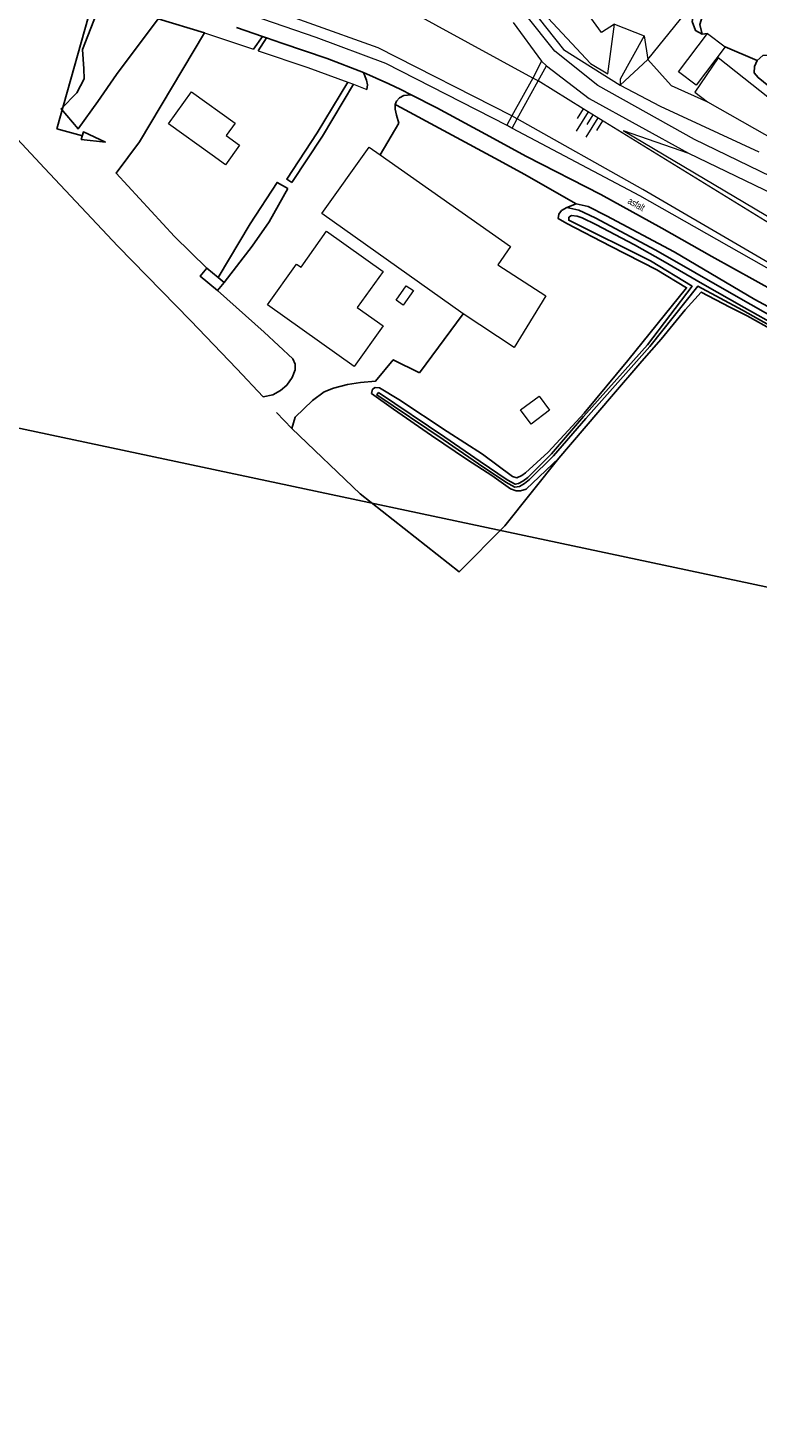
# Model space of a CAD drawing. Header units: metres. Extents: x 63969 to 66720, y 402115 to 403595.
# Tile 2 of 52: x 64629 to 64758, y 403056 to 403303. Entities that reach past the tile are written whole.
import ezdxf
from ezdxf.enums import TextEntityAlignment as Align

# ---------------------------------------------------------------- set-up
doc = ezdxf.new("R2010")
doc.units = ezdxf.units.M
doc.layers.get('0').update_dxf_attribs({"linetype": 'CONTINUOUS'})
for name, color, linetype, lineweight in [('BS-BEBOUWING', 253, 'CONTINUOUS', 0), ('BS-BREEKLIJN', 253, 'CONTINUOUS', 0), ('BS-KANT-VERHARDING', 253, 'CONTINUOUS', 0), ('BS-KRUINLIJN', 253, 'CONTINUOUS', 0), ('BS-OVERIGE-TEKSTEN', 253, 'CONTINUOUS', 0), ('BS-RASTER', 253, 'RASTER', 0), ('BS-SYMBOOL-TALUD', 253, 'CONTINUOUS', 0), ('BS-TEENLIJN', 253, 'CONTINUOUS', 0), ('BS-TRAP-CONTOUR', 253, 'CONTINUOUS', 0), ('BS-TUSSENBERM', 253, 'CONTINUOUS', 0)]:
    doc.layers.add(name, color=color, linetype=linetype, lineweight=lineweight)
for name, color, linetype in [('BS-BINNENKRUINLIJN-KPN', 253, 'CONTINUOUS'), ('BS-BINNENTEENLIJN-KPN', 253, 'CONTINUOUS'), ('BS-INSTEEK-SLOOT-KPN', 253, 'CONTINUOUS'), ('BS-OVERIG-KPN', 253, 'CONTINUOUS'), ('BS-WATERLIJN-KPN', 253, 'CONTINUOUS'), ('DWARSPROFIEL_LOKATIE', 125, 'CONTINUOUS')]:
    doc.layers.add(name, color=color, linetype=linetype)
doc.layers.add('TO-Viewport', color=152, linetype='CONTINUOUS', plot=False)
doc.linetypes.add('RASTER', pattern='A,3,-2,[200,RASTER,S=0.75,R=0,X=0,Y=0],-2,3', length=10)

# ---------------------------------------------------------------- blocks, each defined once
blk = doc.blocks.new('PIJLTJE')
at = {"layer": 'DWARSPROFIEL_LOKATIE'}
blk.add_line((0, 4.69), (0, 0), dxfattribs=at)
blk.add_lwpolyline([(0, 8.9), (-0.7, 4.69), (0.7, 4.69)], close=True, dxfattribs=at)
blk = doc.blocks.new('S04')
at = {"color": 0}
for p, q in [((-1, 0), (-1, 4.01)), ((1, 0), (1, 4.01)), ((-2.01, 0), (-2.01, 2.01)), ((0, 0), (0, 2.01)), ((2.01, 0), (2.01, 2.01))]:
    blk.add_line(p, q, dxfattribs=at)

msp = doc.modelspace()

# ---------------------------------------------------------------- linework, layer by layer
at = {"layer": 'BS-BEBOUWING'}
for points in [[(64744.17, 403295.73, 0), (64749.28, 403302.51, 0), (64752.39, 403300.16, 0), (64747.28, 403293.38, 0)], [(64661.74, 403280.99, 0), (64654.01, 403286.53, 0), (64658.07, 403292.18, 0), (64665.79, 403286.64, 0), (64664.22, 403284.45, 0), (64666.59, 403282.76, 0), (64664.11, 403279.29, 0)], [(64691.4, 403281.08, 0), (64714.46, 403264.84, 0), (64712.21, 403261.63, 0), (64720.72, 403256.12, 0), (64715.12, 403247.02, 0), (64706.1, 403252.94, 0), (64681.14, 403270.66, 0), (64689.51, 403282.42, 0)], [(64681.96, 403267.54, 0), (64691.93, 403260.43, 0), (64687.39, 403254.06, 0), (64691.96, 403250.8, 0), (64686.84, 403243.61, 0), (64671.53, 403254.53, 0), (64676.67, 403261.74, 0), (64677.44, 403261.2, 0)], [(64694.25, 403255.36, 0), (64696.05, 403257.92, 0), (64697.29, 403257.05, 0), (64695.49, 403254.5, 0)], [(64716.22, 403235.95, 0), (64719.5, 403238.4, 0), (64721.36, 403235.91, 0), (64718.08, 403233.46, 0)]]:
    msp.add_polyline3d(points, close=True, dxfattribs=at)
at = {"layer": 'BS-BINNENKRUINLIJN-KPN'}
for points in [[(64748.35, 403302.37, 0), (64747.14, 403303.02, 0), (64746.58, 403304.6, 0), (64746.84, 403306.31, 0), (64747.6, 403307.94, 0), (64749.77, 403310.89, 0), (64754.04, 403316.89, 0)], [(64760.81, 403298.75, 0), (64759.04, 403298.59, 0), (64758.07, 403297.74, 0), (64757.57, 403296.67, 0), (64757.53, 403295.58, 0), (64758.22, 403294.7, 0), (64762.35, 403291.36, 0), (64770.37, 403284.62, 0), (64778.21, 403278.03, 0), (64787.71, 403269.16, 0), (64793.38, 403264.35, 0), (64794.44, 403264.28, 0), (64795.31, 403264.54, 0), (64796.03, 403264.99, 0), (64796.81, 403266.13, 0), (64797.17, 403267.38, 0), (64796.79, 403268.14, 0)], [(64768.99, 403249.35, 0), (64757.66, 403255.48, 0), (64743.35, 403263.89, 0), (64731.4, 403270.3, 0), (64728.16, 403271.92, 0), (64726.05, 403272.38, 0)]]:
    msp.add_polyline3d(points, dxfattribs=at)
at = {"layer": 'BS-BINNENTEENLIJN-KPN'}
msp.add_polyline3d([(64748.5, 403306.03, 0), (64747.93, 403304.08, 0), (64748.35, 403302.37, 0)], dxfattribs=at)
at = {"layer": 'BS-BREEKLIJN'}
for points in [[(64719.92, 403297.64, 0), (64720.82, 403296.79, 0)], [(64714.73, 403285.78, 0), (64713.78, 403286.28, 0)]]:
    msp.add_polyline3d(points, dxfattribs=at)
at = {"layer": 'BS-INSTEEK-SLOOT-KPN'}
for points in [[(64765.51, 403249.68, 0), (64753.9, 403256.31, 0), (64740.13, 403264.22, 0), (64729.44, 403269.93, 0), (64726.55, 403271.28, 0), (64724.44, 403271.75, 0), (64723.47, 403271.22, 0), (64722.99, 403270.57, 0), (64722.9, 403269.78, 0), (64724.41, 403268.94, 0), (64732.14, 403264.93, 0), (64740.34, 403260.73, 0), (64745.57, 403257.55, 0), (64735.18, 403244.7, 0), (64727.47, 403235.37, 0), (64721.14, 403228.52, 0), (64717.13, 403224.84, 0), (64716.45, 403224.34, 0), (64715.58, 403223.97, 0), (64714.83, 403224.21, 0), (64709.5, 403228.12, 0), (64703.29, 403232.14, 0), (64694.7, 403237.82, 0), (64691.29, 403239.89, 0), (64690.53, 403239.95, 0), (64690.09, 403239.61, 0), (64689.92, 403238.87, 0), (64693.81, 403236.07, 0), (64700.52, 403231.46, 0), (64706.83, 403227.12, 0), (64711.17, 403224.39, 0), (64714.44, 403222.04, 0), (64715.47, 403221.68, 0), (64716.24, 403221.63, 0), (64717.2, 403221.97, 0), (64723, 403227.42, 0)], [(64760.71, 403250.11, 0), (64756.29, 403252.57, 0), (64753.19, 403254.12, 0), (64748.15, 403256.79, 0), (64745.3, 403253.66, 0), (64741.1, 403248.49, 0), (64737.69, 403244.59, 0), (64732.31, 403238.33, 0), (64723, 403227.42, 0)]]:
    msp.add_polyline3d(points, dxfattribs=at)
at = {"layer": 'BS-KANT-VERHARDING'}
for points in [[(64203.77, 403487.25), (64203.99, 403485.57), (64256.63, 403476.26), (64308.36, 403466.65), (64332.19, 403461.85), (64345.41, 403458.61), (64357.68, 403454.73), (64408.64, 403437.76), (64443.15, 403425.23), (64453.1, 403420.49), (64473.77, 403409.82), (64508.88, 403390.04), (64561.47, 403360.7), (64636.5, 403318.71), (64642.53, 403315.66), (64653.51, 403311.05), (64680.08, 403301.83), (64692.37, 403297.25), (64713.78, 403286.28), (64714.73, 403285.78), (64737.23, 403273.84), (64774.56, 403252.69)], [(64714.9, 403304.46), (64719.92, 403297.64), (64720.82, 403296.79), (64728.38, 403291.02), (64745.89, 403281.38), (64770.96, 403269.27), (64771.32, 403269.1), (64791.88, 403258.14)], [(64789.84, 403265.42), (64761.65, 403289.92), (64751.15, 403298.19), (64747.03, 403292.13), (64749.28, 403290.44), (64771.62, 403277.78), (64785.61, 403265.2), (64772.6, 403271.32), (64772.12, 403271.55), (64746.98, 403283.78), (64729.89, 403293.3), (64722.3, 403299.4), (64717.16, 403305.82)]]:
    msp.add_lwpolyline(points, dxfattribs=at)
at = {"layer": 'BS-KRUINLIJN', "flags": 128}
msp.add_lwpolyline([(64959.16, 403377.84), (64911.95, 403388.17), (64861.56, 403398.9), (64839.9, 403403.17), (64828.24, 403404.07), (64817.86, 403405.07), (64809.74, 403401.5), (64802.81, 403393.95), (64773.02, 403359.04), (64756.1, 403342.86), (64739.31, 403333.03), (64720.26, 403324.37), (64717.75, 403321.83), (64716.29, 403316.01), (64720.29, 403306.09), (64728.6, 403297.2), (64731.64, 403295.39), (64732.81, 403304.17), (64738.1, 403302.1), (64733.85, 403294.43), (64733.81, 403293.37), (64740.9, 403289.68), (64758.31, 403281.56)], dxfattribs=at)
at = {"layer": 'BS-KRUINLIJN'}
for points in [[(64788.09, 403251, 0), (64767.86, 403264.19, 0), (64727.3, 403289.18, 0), (64719.32, 403294.14, 0), (64718.39, 403294.63, 0), (64689.86, 403310.31, 0), (64675.8, 403317.47, 0), (64661.64, 403324.56, 0), (64638.38, 403334.46, 0), (64625.07, 403341.45, 0), (64577.82, 403367.65, 0), (64538.45, 403389.64, 0), (64490.9, 403416.23, 0), (64469.28, 403428.19, 0), (64448.16, 403438.68, 0)], [(64959.16, 403377.84, 0), (64911.95, 403388.17, 0), (64861.56, 403398.9, 0), (64839.9, 403403.17, 0), (64828.24, 403404.07, 0), (64817.86, 403405.07, 0), (64809.74, 403401.5, 0), (64802.81, 403393.95, 0), (64773.02, 403359.04, 0), (64756.1, 403342.86, 0), (64739.31, 403333.03, 0), (64720.26, 403324.37, 0), (64717.75, 403321.83, 0), (64716.29, 403316.01, 0), (64720.29, 403306.09, 0), (64728.6, 403297.2, 0), (64731.64, 403295.39, 0), (64732.81, 403304.17, 0), (64738.1, 403302.1, 0), (64733.85, 403294.43, 0), (64733.81, 403293.37, 0), (64740.9, 403289.68, 0), (64758.31, 403281.56, 0)], [(64734.36, 403285.38, 0), (64768.43, 403265.13, 0), (64789.22, 403252.91, 0)]]:
    msp.add_polyline3d(points, dxfattribs=at)
at = {"layer": 'BS-OVERIG-KPN'}
for points in [[(64670.73, 403238.29, 0), (64666.11, 403243.22, 0), (64657.92, 403251.79, 0), (64645.09, 403264.89, 0), (64632.09, 403278.68, 0), (64617.61, 403294.22, 0), (64607.53, 403304.31, 0), (64596.8, 403315.06, 0), (64585.08, 403326.81, 0), (64575.2, 403337.12, 0), (64576.55, 403338.92, 0)], [(64641.26, 403305.87, 0), (64638.84, 403299.67, 0), (64639.08, 403296.27, 0), (64639.12, 403294.49, 0), (64637.81, 403292.01, 0), (64635.03, 403289.19, 0), (64638.06, 403285.63, 0), (64641.53, 403290.48, 0), (64644.81, 403295.28, 0), (64652.19, 403305.12, 0), (64660.41, 403302.63, 0)], [(64670.61, 403301.99, 0), (64666.03, 403303.57, 0)], [(64660.41, 403302.63, 0), (64648.89, 403283.36, 0), (64644.75, 403277.82, 0), (64655.09, 403266.62, 0), (64660.78, 403261.04, 0)], [(64670.61, 403301.99, 0), (64669.05, 403299.74, 0)], [(64669.87, 403299.47, 0), (64671.33, 403301.74, 0)], [(64670.61, 403301.99, 0), (64671.33, 403301.74, 0)], [(64688.49, 403295.59, 0), (64682.07, 403298.07, 0), (64674.06, 403300.8, 0), (64671.33, 403301.74, 0)], [(64748.35, 403302.37, 0), (64749.28, 403302.51, 0)], [(64752.39, 403300.16, 0), (64758.07, 403297.74, 0)], [(64675.82, 403276.14, 0), (64674.91, 403276.74, 0), (64680.32, 403284.94, 0), (64685.69, 403293.93, 0)], [(64686.72, 403293.55, 0), (64681.24, 403284.36, 0), (64675.82, 403276.14, 0)], [(64689.08, 403292.61, 0), (64689.16, 403293.41, 0), (64688.99, 403294.26, 0), (64688.49, 403295.59, 0)], [(64688.49, 403295.59, 0), (64692.93, 403293.62, 0)], [(64692.93, 403293.62, 0), (64695.07, 403292.63, 0), (64696.89, 403291.69, 0)], [(64696.89, 403291.69, 0), (64695.61, 403291.57, 0), (64694.85, 403291.13, 0), (64694.3, 403290.55, 0), (64694.07, 403289.96, 0)], [(64696.89, 403291.69, 0), (64701.42, 403289.36, 0), (64710.04, 403284.71, 0), (64717.29, 403280.79, 0), (64730.4, 403274.06, 0), (64741.2, 403268.12, 0), (64750.02, 403263.09, 0), (64761.5, 403256.72, 0), (64769.16, 403252.26, 0), (64777.73, 403247.22, 0), (64786.73, 403241.99, 0), (64794.18, 403237.36, 0), (64800.76, 403233.2, 0), (64806.7, 403229.22, 0), (64812.15, 403225.34, 0), (64816.94, 403221.76, 0), (64821.62, 403217.87, 0), (64826.12, 403213.86, 0), (64828.18, 403211.99, 0)], [(64694.07, 403289.96, 0), (64694.05, 403289.15, 0), (64694.32, 403288.07, 0), (64694.7, 403286.64, 0), (64691.4, 403281.08, 0)], [(64694.07, 403289.96, 0), (64694.32, 403289.86, 0), (64712.48, 403280.08, 0)], [(64716.86, 403277.64, 0), (64712.48, 403280.08, 0)], [(64675.1, 403275.12, 0), (64673.22, 403276.17, 0), (64668.48, 403268.86, 0), (64662.78, 403259.36, 0)], [(64716.86, 403277.64, 0), (64726.05, 403272.38, 0)], [(64663.84, 403258.47, 0), (64668.82, 403264.93, 0), (64671.83, 403269.21, 0), (64675.1, 403275.12, 0)], [(64724.44, 403271.75, 0), (64726.05, 403272.38, 0)], [(64662.66, 403257.07, 0), (64670.92, 403249.73, 0), (64676.02, 403245.01, 0), (64676.41, 403244.04, 0), (64676.41, 403243.03, 0), (64675.88, 403241.69, 0), (64674.93, 403240.35, 0), (64673.8, 403239.37, 0), (64672.48, 403238.61, 0), (64670.73, 403238.29, 0)], [(64698.39, 403242.54, 0), (64706.1, 403252.94, 0)], [(64698.39, 403242.54, 0), (64693.73, 403244.83, 0), (64690.62, 403241.05, 0), (64687.97, 403240.82, 0), (64685.65, 403240.47, 0), (64683.2, 403239.79, 0), (64681.52, 403239.15, 0), (64679.47, 403237.6, 0), (64676.39, 403234.69, 0), (64675.84, 403232.67, 0)], [(64675.84, 403232.67, 0), (64673.09, 403235.5, 0)], [(64723, 403227.42, 0), (64713.44, 403215.45, 0), (64705.37, 403207.31, 0), (64687.91, 403221.12, 0), (64675.84, 403232.67, 0)]]:
    msp.add_polyline3d(points, dxfattribs=at)
msp.add_polyline3d([(64660.78, 403261.04, 0), (64662.78, 403259.36, 0), (64663.84, 403258.47, 0), (64662.66, 403257.07, 0), (64659.6, 403259.63, 0)], close=True, dxfattribs=at)
at = {"layer": 'BS-RASTER', "flags": 128}
for points in [[(64747.48, 403346.14), (64729.68, 403334.51), (64717.34, 403328.89), (64714.44, 403327.01), (64712.08, 403323.83), (64714.03, 403314.83), (64717.92, 403307.09), (64723.83, 403299.69), (64733.81, 403293.37), (64738.73, 403297.94), (64754.04, 403316.89), (64761.89, 403326.39), (64774.47, 403341.26), (64789.17, 403358.37), (64797.37, 403367.78), (64804.91, 403376.16), (64811.43, 403383.93), (64813.9, 403386.64), (64815.65, 403387.99), (64817.68, 403388.86), (64820.65, 403389.76), (64824.06, 403390.35), (64827.49, 403390.88), (64830.23, 403391.09), (64834.34, 403391.35), (64837.57, 403391.15), (64839.48, 403390.96), (64850.33, 403389.16), (64866.06, 403385.95), (64883.18, 403381.98), (64896.37, 403379.34), (64911.24, 403376.16), (64926.93, 403372.77), (64944.88, 403368.72), (64962.52, 403364.93), (64980.23, 403361.08), (64996.68, 403357.43), (65007.03, 403355.12), (65016, 403353.21), (65026.07, 403351.12), (65038.13, 403348.62), (65054.64, 403345.09), (65074.77, 403340.9), (65092.72, 403337.13), (65111.01, 403333.14), (65117.3, 403330.53), (65122.35, 403327.37), (65129.18, 403323.35), (65134.54, 403321.45), (65144.56, 403317.55), (65153.05, 403314.66), (65163.71, 403310.09), (65168.78, 403308.86), (65173.13, 403307.98), (65175.29, 403307.44), (65176.61, 403307.37), (65179.12, 403307.3), (65184.27, 403307.91), (65196.95, 403309.51), (65198.45, 403309.52), (65202.27, 403308.89), (65209.16, 403307.24), (65216.59, 403306.14), (65221.27, 403305.81), (65223.56, 403305.41), (65232.17, 403303.56), (65239.14, 403302.71), (65247.89, 403302.58), (65254.35, 403302.34), (65259.5, 403301.35), (65274.02, 403297.93), (65284.36, 403295.46), (65297.61, 403292.48), (65316.82, 403288.12), (65336.97, 403283.64), (65354.26, 403279.54), (65376.32, 403274.61), (65393.36, 403270.6), (65399.35, 403269.37), (65421.31, 403264.52), (65443.29, 403259.7), (65470.8, 403253.38), (65492.38, 403248.16), (65508.8, 403244.79), (65538.21, 403238.19), (65553.36, 403234.64), (65558.51, 403233.5), (65583.34, 403228.14), (65604.02, 403223.78), (65625.79, 403219.02), (65639.28, 403215.87), (65647.34, 403213.53), (65649.91, 403212.76), (65660.01, 403210.09), (65680.2, 403203.86), (65700.68, 403197.83), (65721.35, 403191.46), (65735.12, 403187.69), (65759, 403180.59), (65778.85, 403174.77), (65788.57, 403172.09), (65805.1, 403166.87), (65823.5, 403161.27), (65837.19, 403157.37), (65851.66, 403153.05), (65863.84, 403149.49), (65867.69, 403148.18), (65876.86, 403145.89), (65888.82, 403142.03), (65892.65, 403139.29), (65894.62, 403136.96), (65899.21, 403130.93)], [(64660.41, 403302.63), (64669.05, 403299.74)], [(64669.87, 403299.47), (64678.64, 403296.48), (64685.69, 403293.93), (64686.72, 403293.55), (64689.08, 403292.61)]]:
    msp.add_lwpolyline(points, dxfattribs=at)
at = {"layer": 'BS-TEENLIJN'}
for points in [[(64774.72, 403253.4, 0), (64737.85, 403274.92, 0), (64715.64, 403287.44, 0), (64714.67, 403287.98, 0), (64691.06, 403299.97, 0), (64654.47, 403313.1, 0), (64637.11, 403320.58, 0), (64562.42, 403362.01, 0), (64509.69, 403391.21, 0), (64466.04, 403415.1, 0), (64461.74, 403417.74, 0), (64460.37, 403418.23, 0), (64453.68, 403421.64, 0)], [(64732.81, 403304.17, 0), (64730.56, 403302.69, 0), (64726, 403308.98, 0), (64725.2, 403311.98, 0), (64726.18, 403314.41, 0), (64744.69, 403323.38, 0), (64753.49, 403329.25, 0), (64769.37, 403341.87, 0), (64797.81, 403376.02, 0), (64804.16, 403383.39, 0), (64811.39, 403391.02, 0), (64814.39, 403394.12, 0), (64819.56, 403395.54, 0), (64832.46, 403396.19, 0), (64843.39, 403394.12, 0), (64858.79, 403390.28, 0), (64911.29, 403379.02, 0), (64956.79, 403369.38, 0)], [(64738.1, 403302.1, 0), (64738.73, 403297.94, 0), (64742.84, 403293.31, 0), (64749.28, 403290.44, 0)]]:
    msp.add_polyline3d(points, dxfattribs=at)
at = {"layer": 'BS-TRAP-CONTOUR'}
for points in [[(64719.92, 403297.64, 0), (64718.39, 403294.63, 0), (64714.67, 403287.98, 0), (64713.78, 403286.28, 0)], [(64714.73, 403285.78, 0), (64715.64, 403287.44, 0), (64719.32, 403294.14, 0), (64720.82, 403296.79, 0)]]:
    msp.add_polyline3d(points, dxfattribs=at)
at = {"layer": 'BS-TUSSENBERM'}
msp.add_lwpolyline([(64734.36, 403285.38), (64745.89, 403281.38)], dxfattribs=at)
at = {"layer": 'BS-WATERLIJN-KPN'}
msp.add_polyline3d([(64768.09, 403246.49, 0), (64755.46, 403253.58, 0), (64747.54, 403257.83, 0), (64739.06, 403247.17, 0), (64727.75, 403234.45, 0), (64722.07, 403227.84, 0), (64717.83, 403223.66, 0), (64716.92, 403222.94, 0), (64716.07, 403222.45, 0), (64715.2, 403222.3, 0), (64713.62, 403223.18, 0), (64708.81, 403226.42, 0), (64702.55, 403230.71, 0), (64690.86, 403238.61, 0), (64691.14, 403239.03, 0), (64702.83, 403231.12, 0), (64709.1, 403226.83, 0), (64713.88, 403223.61, 0), (64715.29, 403222.82, 0), (64715.89, 403222.93, 0), (64716.64, 403223.36, 0), (64717.5, 403224.03, 0), (64721.71, 403228.18, 0), (64727.37, 403234.78, 0), (64738.67, 403247.49, 0), (64746.55, 403257.82, 0), (64739.21, 403262.33, 0), (64724.75, 403269.5, 0), (64724.79, 403270.03, 0), (64725.22, 403270.32, 0), (64726.22, 403270.21, 0), (64727.12, 403269.91, 0), (64729.56, 403268.72, 0), (64736.38, 403265.16, 0), (64741.38, 403262.31, 0), (64748.36, 403258.24, 0), (64755.74, 403254.07, 0), (64768.38, 403246.99, 0)], dxfattribs=at)
at = {"layer": 'DWARSPROFIEL_LOKATIE'}
msp.add_lwpolyline([(64634.28, 403285.66), (64647.85, 403333.79), (64661.42, 403381.91)], dxfattribs=at)
at = {"layer": 'TO-Viewport'}
msp.add_lwpolyline([(65465.68, 403085.33), (65541.91, 403396.74), (64656.02, 403584.99), (64583.17, 403242.19), (65459.44, 403055.98)], dxfattribs=at)

# ---------------------------------------------------------------- block references
at = {"layer": 'BS-SYMBOOL-TALUD', "rotation": 148.3550432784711}
msp.add_blockref('S04', (64729.01, 403288.12), dxfattribs=at)
at = {"layer": 'DWARSPROFIEL_LOKATIE', "rotation": 254.7135533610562}
msp.add_blockref('PIJLTJE', (64634.28, 403285.66), dxfattribs=at)

# ---------------------------------------------------------------- texts
at = {"layer": 'BS-OVERIGE-TEKSTEN', "width": 0.68}
msp.add_text('asfalt', height=1.25, rotation=331.2539, dxfattribs=at).set_placement((64736.72, 403272.35), align=Align.MIDDLE)

doc.saveas('drawing.dxf')
